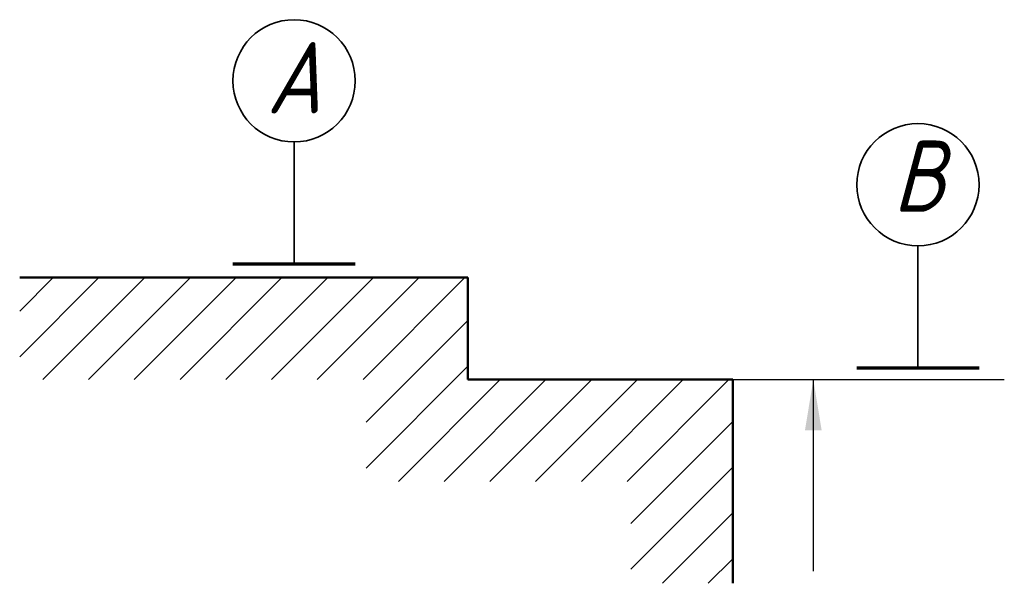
# Model space of a CAD drawing. Header units: millimetres. Extents: x 101 to 216, y 20 to 84.
import ezdxf

# ---------------------------------------------------------------- set-up
doc = ezdxf.new("R2010")
doc.units = ezdxf.units.MM
doc.header["$LTSCALE"] = 0.5
for name, color, linetype in [('剖面线层', 7, 'Continuous'), ('尺寸层', 221, 'Continuous'), ('符号层', 7, 'Continuous'), ('细实线层', 7, 'Continuous')]:
    doc.layers.add(name, color=color, linetype=linetype)
doc.layers.add('粗实线层', color=1, linetype='Continuous', lineweight=50)
doc.styles.add('工程字体（斜）', font='gbeitc.shx', dxfattribs={"bigfont": 'gbcbig.shx'})
doc.dimstyles.new('gb35', dxfattribs={"dimtxt": 3.5, "dimasz": 3.5, "dimexe": 2.5, "dimexo": 0, "dimgap": 1, "dimtad": 1, "dimdsep": 46, "dimtxsty": '工程字体（斜）', "dimcen": 0, "dimadec": 0, "dimazin": 0, "dimtfac": 1, "dimtmove": 0, "dimatfit": 3, "dimfxl": 0, "dimarcsym": 0})

msp = doc.modelspace()

# ---------------------------------------------------------------- hatches: boundary and pattern name
at = {"layer": '剖面线层', "ltscale": 0.5}
h = msp.add_hatch(dxfattribs=at)
h.set_pattern_fill('ANSI31', scale=0.5, style=0)
h.set_pattern_definition([(45, (0, -0.2088), (-1.122532, 1.122532), [])])
h.paths.add_polyline_path([(123.001, 35.087), (101.001, 35.087), (101.001, 30.087), (118.001, 30.087), (118.001, 25.087), (131.001, 25.087), (131.001, 20.087), (136.001, 20.087), (136.001, 30.087), (123.001, 30.087)])

# ---------------------------------------------------------------- linework, layer by layer
at = {"layer": '尺寸层', "color": 7, "ltscale": 0.5}
msp.add_line((136.001, 30.087), (149.329, 30.087), dxfattribs=at)
at = {"layer": '符号层', "lineweight": 35}
for p, q in [((114.47, 35.746), (114.47, 41.746)), ((145.09, 30.646), (145.09, 36.646))]:
    msp.add_line(p, q, dxfattribs=at)
at = {"layer": '符号层', "lineweight": 70}
for p, q in [((117.47, 35.746), (111.47, 35.746)), ((148.09, 30.646), (142.09, 30.646))]:
    msp.add_line(p, q, dxfattribs=at)
at = {"layer": '符号层', "lineweight": 25}
for p, q in [((117.47, 35.746), (114.47, 35.746)), ((148.09, 30.646), (145.09, 30.646))]:
    msp.add_line(p, q, dxfattribs=at)
at = {"layer": '粗实线层', "color": 7, "ltscale": 0.5}
for p, q in [((101.001, 35.087), (123.001, 35.087)), ((123.001, 35.087), (123.001, 30.087)), ((123.001, 30.087), (136.001, 30.087)), ((136.001, 30.087), (136.001, 20.087))]:
    msp.add_line(p, q, dxfattribs=at)
at = {"layer": '细实线层', "lineweight": 35}
for centre in [(114.47, 44.746), (145.09, 39.646)]:
    msp.add_circle(centre, 3, dxfattribs=at)

# ---------------------------------------------------------------- texts
at = {"layer": '细实线层', "ltscale": 0.5, "style": '工程字体（斜）'}
for tag, p in [('A', (113.114, 43.149)), ('B', (143.857, 38.319))]:
    msp.add_attdef(tag, p, 'A', height=3.5, dxfattribs=at)

# ---------------------------------------------------------------- leaders
at = {"layer": '尺寸层', "color": 7, "ltscale": 0.5}
msp.add_leader([(139.955, 30.087), (139.955, 20.676)], dimstyle='gb35', override={"dimasz": 2.5, "dimgap": 1, "dimtad": 0}, dxfattribs=at)

doc.saveas('drawing.dxf')
